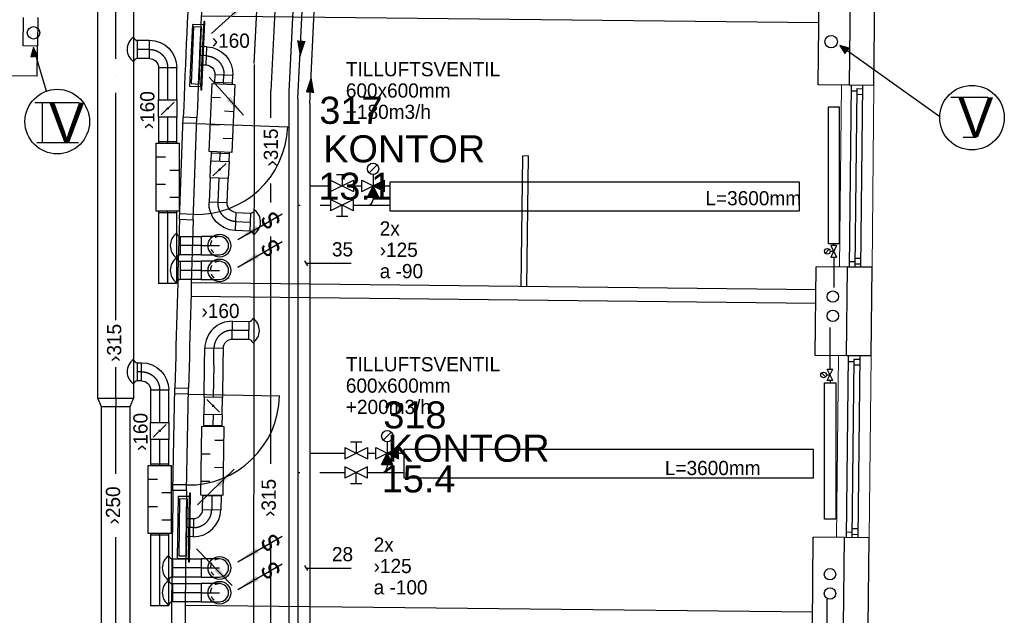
# Model space of a CAD drawing. Header units: millimetres. Extents: x 0 to 83130, y 0 to 57204.
# Tile 52 of 67: x 55985 to 64638, y 30191 to 35430. Entities that reach past the tile are written whole.
import ezdxf
from ezdxf.enums import TextEntityAlignment as Align

# ---------------------------------------------------------------- set-up
doc = ezdxf.new("R2010")
doc.units = ezdxf.units.MM
doc.header["$LTSCALE"] = 100
doc.header["$MEASUREMENT"] = 0
doc.header["$PDMODE"] = 1
for name, pattern in [('2V-CENT', [23, 20, -1.5, 0, -1.5]), ('V-GOMD', [0.8, 0.4, -0.4]), ('V-KU', [2, 1, 1]), ('V-V', [2, 1, 1])]:
    doc.linetypes.add(name, pattern=pattern)
doc.layers.get('0').update_dxf_attribs({"linetype": 'CONTINUOUS'})
for name, color, linetype in [('20603A200D001$0$832 Rominfo', 7, 'CONTINUOUS'), ('20603A200D001$0$A12-HEL1', 251, 'CONTINUOUS'), ('20603A200D001$0$A12-HEL3', 251, 'CONTINUOUS'), ('20603A200D001$0$A12-HEL4', 251, 'CONTINUOUS'), ('20603A200D001$0$A23-HEL1', 251, 'CONTINUOUS'), ('20603A200D001$0$A24-HEL1', 251, 'CONTINUOUS'), ('20603A200D001$0$A24-HEL2', 251, 'CONTINUOUS'), ('V060-', 3, 'CONTINUOUS'), ('V061-', 1, 'CONTINUOUS'), ('V070-', 3, 'CONTINUOUS'), ('V071-', 1, 'CONTINUOUS'), ('V090-', 2, 'CONTINUOUS'), ('V091', 1, 'CONTINUOUS'), ('V100-', 6, 'CONTINUOUS'), ('V110', 1, 'CONTINUOUS'), ('V110-', 6, 'CONTINUOUS'), ('V111', 1, 'CONTINUOUS'), ('V111-', 1, 'CONTINUOUS'), ('xref', 7, 'CONTINUOUS')]:
    doc.layers.add(name, color=color, linetype=linetype)
doc.styles.add('20603A200D001$0$Arial', font='arial.ttf', dxfattribs={"height": 238.125})
doc.styles.add('FISO', font='fiso')
doc.styles.add('ISO', font='ISO')
doc.styles.add('SIMPLEX', font='SIMPLEX')

# ---------------------------------------------------------------- blocks, each defined once
blk = doc.blocks.new('VUN')
at = {"color": 0}
blk.add_circle((0, 0), 0.5, dxfattribs=at)
blk = doc.blocks.new('CCDIMF_315X250X75', base_point=(3095.5, 30301.1))
at = {"color": 0, "linetype": 'ByBlock'}
blk.add_line((3058, 30301.1), (3133, 30301.1), dxfattribs=at)
blk = doc.blocks.new('KCDIMF_315X250X75', base_point=(3095.5, 30301.1))
at = {"color": 0, "linetype": 'ByBlock'}
for p, q in [((3058, 30143.6), (3058, 30458.6)), ((3058, 30458.6), (3133, 30426.1)), ((3133, 30426.1), (3133, 30176.1)), ((3133, 30176.1), (3058, 30143.6))]:
    blk.add_line(p, q, dxfattribs=at)
blk = doc.blocks.new('3CDIMF_315X250X75', base_point=(3095.5, 30301.1))
for p in [(3058, 30301.1), (3133, 30301.1)]:
    blk.add_point(p)
at = {"color": 0, "linetype": 'ByBlock'}
blk.add_blockref('KCDIMF_315X250X75', (3095.5, 30301.1), dxfattribs=at)
at = {"color": 1, "linetype": '2V-CENT'}
blk.add_blockref('CCDIMF_315X250X75', (3095.5, 30301.1), dxfattribs=at)
at = {"style": 'SIMPLEX', "flags": 3}
blk.add_attdef('0', (3095.5, 30301.1), '', height=1, dxfattribs=at)
blk = doc.blocks.new('LD_P')
for p, q in [((-0.5, 0.5), (-0.5, -0.5)), ((0.5, 0.5), (-0.5, 0.5)), ((0.5, -0.5), (0.5, 0.5)), ((-0.5, -0.5), (0.5, -0.5))]:
    blk.add_line(p, q)
at = {"color": 1}
for p, q in [((-0.3, 0.5), (-0.3, 0.1)), ((0.1, 0.5), (0.1, 0.1)), ((-0.1, -0.5), (-0.1, -0.1)), ((0.3, -0.5), (0.3, -0.1))]:
    blk.add_line(p, q, dxfattribs=at)
blk = doc.blocks.new('CBOJ90_PB', base_point=(86107, 31352))
at = {"color": 0, "linetype": 'ByBlock'}
blk.add_arc((86106, 31353), 1, 270, 360, dxfattribs=at)
blk = doc.blocks.new('KBOJ90_PB', base_point=(86107, 31352))
at = {"color": 0, "linetype": 'ByBlock'}
for p, q in [((86106.5, 31353), (86107.5, 31353)), ((86106, 31352.5), (86106, 31351.5))]:
    blk.add_line(p, q, dxfattribs=at)
for radius in [1.5, 0.5]:
    blk.add_arc((86106, 31353), radius, 270, 360, dxfattribs=at)
blk = doc.blocks.new('3BOJ90_PB', base_point=(86107, 31352))
for p in [(86107, 31353), (86106, 31352)]:
    blk.add_point(p)
at = {"color": 1, "linetype": '2V-CENT'}
blk.add_blockref('CBOJ90_PB', (86107, 31352), dxfattribs=at)
at = {"color": 0, "linetype": 'ByBlock'}
blk.add_blockref('KBOJ90_PB', (86107, 31352), dxfattribs=at)
at = {"style": 'ISO', "flags": 3}
blk.add_attdef('0', (86107, 31352), '', height=1, dxfattribs=at)
blk = doc.blocks.new('V420', base_point=(455, 404.5))
blk.add_line((455, 404.5), (464, 404.5))
blk.add_solid([(455, 404.5), (459, 405), (459, 404)])
blk = doc.blocks.new('V421', base_point=(455.5, 404.5))
at = {"rotation": 180}
blk.add_blockref('V420', (464.5, 404.5), dxfattribs=at)
blk = doc.blocks.new('KSP_P', base_point=(16239.5, 22597.5))
at = {"color": 0, "linetype": 'ByBlock'}
for p, q in [((16240, 22598), (16239, 22598)), ((16239, 22598), (16239, 22597)), ((16240, 22597), (16240, 22598)), ((16239, 22597), (16240, 22597))]:
    blk.add_line(p, q, dxfattribs=at)
blk = doc.blocks.new('2SP_P', base_point=(16239.5, 22597.5))
for p in [(16239, 22597.5), (16240, 22597.5)]:
    blk.add_point(p)
at = {"color": 0, "linetype": 'ByBlock'}
blk.add_blockref('KSP_P', (16239.5, 22597.5), dxfattribs=at)
at = {"style": 'SIMPLEX', "flags": 3}
blk.add_attdef('0', (16239.5, 22597.5), '', height=1, dxfattribs=at)
blk = doc.blocks.new('C3A', base_point=(16246, 22590.5))
at = {"color": 0, "linetype": 'ByBlock'}
blk.add_line((16247, 22590.5), (16246, 22590.5), dxfattribs=at)
blk = doc.blocks.new('K3A', base_point=(16246, 22590.5))
at = {"color": 0, "linetype": 'ByBlock'}
for p, q in [((16246, 22591), (16247, 22591)), ((16247, 22591), (16247, 22590)), ((16247, 22590), (16246, 22590))]:
    blk.add_line(p, q, dxfattribs=at)
blk = doc.blocks.new('33A', base_point=(16246, 22590.5))
blk.add_point((16247, 22590.5))
at = {"color": 0, "linetype": 'ByBlock'}
blk.add_blockref('K3A', (16246, 22590.5), dxfattribs=at)
at = {"color": 1, "linetype": '2V-CENT'}
blk.add_blockref('C3A', (16246, 22590.5), dxfattribs=at)
at = {"style": 'SIMPLEX', "flags": 3}
blk.add_attdef('0', (16246, 22590.5), '', height=1, dxfattribs=at)
blk = doc.blocks.new('SPJALL', base_point=(16229, 22594))
at = {"color": 1}
blk.add_line((16228.625, 22593.625), (16229.375, 22594.375), dxfattribs=at)
at = {"color": 1, "const_width": 0.075}
blk.add_lwpolyline([(16229, 22594.0375, -1), (16229, 22593.9625, -1), (16229, 22594.0375, -1)], format="xyb", dxfattribs=at)
blk = doc.blocks.new('CIRC_P', base_point=(16254, 22587))
blk.add_circle((16254, 22587), 0.5)
blk = doc.blocks.new('CBOJ90_NB', base_point=(86107.402, 31352.24))
at = {"color": 0, "linetype": 'ByBlock'}
blk.add_line((86106.402, 31352.24), (86107.402, 31352.24), dxfattribs=at)
blk = doc.blocks.new('K1A', base_point=(16237, 22591.5))
at = {"color": 0, "linetype": 'ByBlock'}
blk.add_line((16237, 22592), (16237, 22591), dxfattribs=at)
blk = doc.blocks.new('21A', base_point=(16237, 22591.5))
blk.add_point((16237, 22591.5))
at = {"color": 0, "linetype": 'ByBlock'}
blk.add_blockref('K1A', (16237, 22591.5), dxfattribs=at)
at = {"style": 'SIMPLEX', "flags": 3}
blk.add_attdef('0', (16237, 22591.5), '', height=1, dxfattribs=at)
blk = doc.blocks.new('V422', base_point=(16230, 22585))
blk.add_blockref('V420', (16230, 22585))
at = {"style": 'SIMPLEX'}
blk.add_text('s', height=4, rotation=90, dxfattribs=at).set_placement((16238, 22585), align=Align.CENTER)
blk = doc.blocks.new('20603A200D001')
at = {"layer": '20603A200D001$0$A12-HEL1', "color": 7, "linetype": 'Continuous', "lineweight": 0}
for points in [[(78677.4, 32524.9), (78660, 30925)], [(78962.4, 32521.8), (78945, 30921.9)], [(78651.5, 30145.1), (78634, 28545.1)], [(78936.5, 30141.9), (78919, 28542)]]:
    blk.add_lwpolyline(points, dxfattribs=at)
at = {"layer": '20603A200D001$0$A12-HEL3', "color": 7}
for points in [[(78472.5, 32527.1), (78481, 33307.1)], [(71613.5, 33117.4), (71610.8, 32867.4)], [(78747.4, 32524.1), (78472.5, 32527.1)], [(78446.5, 30147.3), (78455, 30927.2)], [(78730, 30924.2), (78455, 30927.2)], [(78721.5, 30144.3), (78446.5, 30147.3)], [(78420.5, 27767.4), (78429.1, 28547.4)], [(78704, 28544.4), (78429.1, 28547.4)]]:
    blk.add_lwpolyline(points, dxfattribs=at)
at = {"layer": '20603A200D001$0$A12-HEL4', "color": 7}
for points in [[(78747.4, 32524.1), (78755.9, 33304.1)], [(78962.4, 32521.8), (78970.9, 33301.8)], [(71485.8, 32868.8), (71488.5, 33118.8)], [(71610.8, 32867.4), (71485.8, 32868.8)], [(71607.9, 32602.5), (71610.8, 32867.4)], [(71607.9, 32602.5), (71117.9, 32607.8)], [(78962.4, 32521.8), (78747.4, 32524.1)], [(78721.5, 30144.3), (78730, 30924.2)], [(78945, 30921.9), (78730, 30924.2)], [(78936.5, 30141.9), (78945, 30921.9)], [(78936.5, 30141.9), (78721.5, 30144.3)], [(78695.5, 27764.4), (78704, 28544.4)], [(78919, 28542), (78704, 28544.4)], [(78910.5, 27762.1), (78919, 28542)]]:
    blk.add_lwpolyline(points, dxfattribs=at)
at = {"layer": '20603A200D001$0$A23-HEL1', "color": 7}
for points in [[(78762.4, 32524), (78745, 30924.1)], [(78761.9, 32474), (78811.9, 32473.4)], [(78812.1, 32493.4), (78795, 30923.5)], [(78812.1, 32493.4), (78862.1, 32492.9)], [(78862.4, 32522.9), (78845, 30923)], [(78811.6, 32443.4), (78861.6, 32442.9)], [(78795.9, 31003.5), (78845.9, 31003)], [(78745.5, 30974.1), (78795.5, 30973.5)], [(78795.3, 30953.5), (78845.3, 30953)], [(78736.5, 30144.1), (78719, 28544.2)], [(78836.5, 30143), (78819, 28543.1)], [(78735.9, 30094.1), (78785.9, 30093.6)], [(78786.2, 30113.6), (78769, 28543.7)], [(78785.6, 30063.6), (78835.6, 30063)], [(78786.2, 30113.6), (78836.1, 30113)], [(78719.6, 28594.2), (78769.6, 28593.7)], [(78769.4, 28573.7), (78819.4, 28573.1)], [(78769.9, 28623.7), (78819.9, 28623.1)]]:
    blk.add_lwpolyline(points, dxfattribs=at)
at = {"layer": '20603A200D001$0$A24-HEL1', "color": 7}
for points in [[(72859.8, 31341.4), (72892, 32240.8)], [(73010.2, 32186.6), (72890.2, 32190.8)], [(72979.8, 31337.1), (73012, 32236.5)], [(73010.2, 32186.6), (73809.7, 32157.9)], [(75872.3, 31900.7), (75859.8, 30753)], [(75922.3, 31901.3), (75872.3, 31900.7)], [(75922.3, 31901.3), (75909.8, 30753.6)], [(72981.6, 31387.1), (72861.6, 31391.4)], [(72801.6, 28959.8), (72819, 29859.6)], [(72921.6, 28957.5), (72939, 29857.3)], [(72938, 29807.3), (72818, 29809.6)], [(72938, 29807.3), (73737.9, 29791.9)], [(72922.6, 29007.5), (72802.6, 29009.8)]]:
    blk.add_lwpolyline(points, dxfattribs=at)
for centre, start, end in [((73010.2, 32186.6), 267.9509, 357.95066), ((72938, 29807.3), 268.89241, 358.89201)]:
    blk.add_arc(centre, 800, start, end, dxfattribs=at)
at = {"layer": '20603A200D001$0$A24-HEL2', "color": 7}
for points in [[(78478.4, 33072.1), (73049.5, 33131.3)], [(73012, 32236.5), (72892, 32241.2)], [(72979.8, 31337.1), (72859.8, 31341)], [(78452.8, 30724.8), (72962.8, 30784.6)], [(78451.5, 30604.8), (72959.4, 30664.7)], [(72939, 29857.3), (72819, 29860)], [(72921.6, 28957.5), (72801.6, 28959.4)], [(78421.8, 27887.4), (72908.7, 27947.5)]]:
    blk.add_lwpolyline(points, dxfattribs=at)
for centre, radius, start, end in [((217847.8, 26603.5), 145065.3, 177.187199, 177.772757), ((217436.8, 26621.5), 144534, 177.186341, 177.773565), ((218038.5, 26599.5), 145256, 178.1294, 178.713806), ((217334.8, 26618.6), 144432.1, 178.127848, 178.7151), ((218050.1, 26603.7), 145267.6, 179.070822, 179.428025), ((217927.1, 26603.7), 145024.7, 179.070049, 179.427555), ((215625.7, 26622.5), 142843.1, 179.425856, 179.656735), ((221369, 26577.5), 148466.6, 179.4307, 179.652651)]:
    blk.add_arc(centre, radius, start, end, dxfattribs=at)
at = {"layer": '20603A200D001$0$832 Rominfo', "style": '20603A200D001$0$Arial'}
for s, p in [('317', (74088.4, 32183.5)), ('KONTOR', (74122.4, 31844.8)), ('13.1', (74078.7, 31515.8)), ('318', (74650.4, 29504.6)), ('KONTOR', (74688.8, 29211.4)), ('15.4', (74636.1, 28942))]:
    blk.add_text(s, height=238.12, dxfattribs=at).set_placement(p)

msp = doc.modelspace()

# ---------------------------------------------------------------- linework, layer by layer
at = {"layer": 'V060-', "linetype": 'Continuous'}
for p, q in [((58045.87, 35043.55), (58439.57, 42677.62)), ((58755, 42677.62), (58349.29, 34794.9)), ((56671.11, 32101.63, 216), (56671.11, 38234.78, 216)), ((56986.11, 38234.78, 216), (56986.11, 32101.63, 216)), ((57020.6, 35248.65, 216), (57124.98, 35248.65, 216)), ((57630.21, 35191.58), (57575.64, 35194.04)), ((57124.98, 35088.65, 216), (57020.6, 35088.65, 216)), ((57204.98, 35008.65, 216), (57204.98, 34723.86, 216)), ((57364.98, 34723.86, 216), (57364.98, 35008.65, 216)), ((57568.43, 35034.21), (57623, 35031.74)), ((58045.66, 35035.45), (58034.5, 24209.44)), ((57699.35, 34948.45), (57696.17, 34878.12)), ((57856.01, 34870.91), (57859.19, 34941.23)), ((58349.5, 34803), (58349.5, 24209.44)), ((57204.98, 34573.9, 216), (57204.98, 34354.86, 216)), ((57364.98, 34354.86, 216), (57364.98, 34573.9, 216)), ((57668.23, 34259.15), (57665.11, 34190.18)), ((57824.95, 34182.97), (57828.07, 34251.93)), ((57658.35, 34040.37), (57648.66, 33825.8)), ((57808.49, 33818.58), (57818.18, 34033.16)), ((57204.98, 33735.26, 216), (57204.98, 33109.05, 216)), ((57364.98, 33109.05, 216), (57364.98, 33735.26, 216)), ((57884.8, 33735.06), (58013.91, 33729.24)), ((58006.69, 33569.4), (57877.59, 33575.22)), ((57399.32, 33523.17, 216), (57581.05, 33523.17, 216)), ((57581.05, 33363.17, 216), (57399.32, 33363.17, 216)), ((57399.32, 33305.39, 216), (57581.05, 33305.39, 216)), ((57581.05, 33145.39, 216), (57399.32, 33145.39, 216)), ((57855.14, 32777.93), (58001.12, 32775.94)), ((57609.88, 32394.99), (57611.88, 32541.23)), ((57771.86, 32539.04), (57769.86, 32392.8)), ((57998.94, 32615.95), (57852.96, 32617.94)), ((57020.6, 32413.55, 216), (57054.99, 32413.55, 216)), ((57605.98, 32110.22), (57609.88, 32394.99)), ((57769.86, 32392.8), (57765.97, 32108.03)), ((57054.99, 32253.55, 216), (57020.6, 32253.55, 216)), ((57134.99, 32173.55, 216), (57134.99, 31888.76, 216)), ((57294.99, 31888.76, 216), (57294.99, 32173.55, 216)), ((56703.61, 27373.27, 216), (56703.61, 32026.63, 216)), ((56953.61, 32026.63, 216), (56953.61, 27373.27, 216)), ((57602.58, 31861.75), (57603.93, 31960.27)), ((57763.91, 31958.08), (57762.56, 31859.56)), ((57134.99, 31738.79, 216), (57134.99, 31519.76, 216)), ((57294.99, 31519.76, 216), (57294.99, 31738.79, 216)), ((57592.45, 31121.82), (57594.1, 31242.21)), ((57754.09, 31240.02), (57752.44, 31119.63)), ((57456.71, 31043.91), (57511.34, 31043.16)), ((57134.99, 30900.15, 216), (57134.99, 30273.95, 216)), ((57294.99, 30273.95, 216), (57294.99, 30900.15, 216)), ((57509.15, 30883.17), (57454.53, 30883.92)), ((57329.33, 30688.07, 216), (57580.34, 30687.83, 216)), ((57580.34, 30527.83, 216), (57329.33, 30528.07, 216)), ((57329.33, 30470.28, 216), (57580.34, 30470.04, 216)), ((57580.34, 30310.04, 216), (57329.33, 30310.28, 216))]:
    msp.add_line(p, q, dxfattribs=at)
at = {"layer": 'V060-', "color": 1, "linetype": '2V-CENT'}
for p, q in [((58597.29, 42677.62), (58192, 34803)), ((56828.61, 32786.1, 216), (56828.61, 38234.78, 216)), ((57124.98, 35168.65, 216), (57020.6, 35168.65, 216)), ((57626.6, 35111.66), (57572.03, 35114.13)), ((57284.98, 35008.65, 216), (57284.98, 34723.86, 216)), ((57776.09, 34874.52), (57779.27, 34944.84)), ((58192, 34566.48), (58192, 34803)), ((57284.98, 34573.9, 216), (57284.98, 34354.86, 216)), ((57745.03, 34186.58), (57748.15, 34255.54)), ((57728.57, 33822.19), (57738.27, 34036.76)), ((58192, 31523.03), (58192, 33988.01)), ((57284.98, 33735.26, 216), (57284.98, 33109.05, 216)), ((57881.2, 33655.14), (58010.3, 33649.32)), ((57581.05, 33443.17, 216), (57399.32, 33443.17, 216)), ((57581.05, 33225.39, 216), (57399.32, 33225.39, 216)), ((58000.03, 32695.95), (57854.05, 32697.93)), ((57689.87, 32393.89), (57691.87, 32540.14)), ((56828.61, 32101.63, 216), (56828.61, 32373.47, 216)), ((57689.87, 32393.89), (57685.97, 32109.13)), ((57054.99, 32333.55, 216), (57020.6, 32333.55, 216)), ((57214.99, 32173.55, 216), (57214.99, 31888.76, 216)), ((56828.61, 31435.51, 216), (56828.61, 32026.63, 216)), ((57683.92, 31959.18), (57682.57, 31860.66)), ((57214.99, 31738.79, 216), (57214.99, 31519.76, 216)), ((57674.09, 31241.11), (57672.44, 31120.73)), ((57214.99, 30900.15, 216), (57214.99, 30273.95, 216)), ((57510.24, 30963.17), (57455.62, 30963.91)), ((58192, 24209.44), (58192, 30954.13)), ((56828.61, 27373.27, 216), (56828.61, 30877.55, 216)), ((57580.34, 30607.83, 216), (57329.33, 30608.07, 216)), ((57580.34, 30390.04, 216), (57329.33, 30390.28, 216))]:
    msp.add_line(p, q, dxfattribs=at)
at = {"layer": 'V060-'}
for p, q in [((57020.6, 35088.65, 216), (57020.6, 35248.65, 216)), ((58013.91, 33729.24), (58006.69, 33569.4)), ((57399.32, 33363.17, 216), (57399.32, 33523.17, 216)), ((57399.32, 33145.39, 216), (57399.32, 33305.39, 216)), ((57998.94, 32615.95), (58001.13, 32775.94)), ((57020.6, 32253.55, 216), (57020.6, 32413.55, 216)), ((57329.33, 30528.07, 216), (57329.33, 30688.07, 216)), ((57329.33, 30310.28, 216), (57329.33, 30470.28, 216))]:
    msp.add_line(p, q, dxfattribs=at)
at = {"layer": 'V060-', "color": 3, "linetype": 'ByBlock'}
for p, q in [((57580.34, 33522.93, 216), (57580.34, 33362.93, 216)), ((57740.34, 33522.93, 216), (57580.34, 33522.93, 216)), ((57580.34, 33362.93, 216), (57740.34, 33362.93, 216)), ((57740.34, 33305.15, 216), (57580.34, 33305.15, 216)), ((57580.34, 33305.15, 216), (57580.34, 33145.15, 216)), ((57580.34, 33145.15, 216), (57740.34, 33145.15, 216)), ((57740.34, 30687.83, 216), (57580.34, 30687.83, 216)), ((57580.34, 30687.83, 216), (57580.34, 30527.83, 216)), ((57580.34, 30527.83, 216), (57740.34, 30527.83, 216)), ((57580.34, 30470.04, 216), (57580.34, 30310.04, 216)), ((57740.34, 30470.04, 216), (57580.34, 30470.04, 216)), ((57580.34, 30310.04, 216), (57740.34, 30310.04, 216))]:
    msp.add_line(p, q, dxfattribs=at)
at = {"layer": 'V060-'}
for centre, radius, start, end in [((57059.89, 35168.65, 216), 130.71, 124.367445, 235.632555), ((57020.92, 35284.33, 216), 35.67, 192.593587, 269.483676), ((57020.92, 35052.98, 216), 35.67, 90.516324, 167.406413), ((58015.2, 33764.89), 35.67, 267.931875, 344.821963), ((57971.05, 33651.09), 130.71, 301.782996, 413.048105), ((57438.62, 33443.17, 216), 130.71, 124.367445, 235.632555), ((57399.65, 33558.85, 216), 35.67, 192.593587, 269.483676), ((58004.77, 33533.78), 35.67, 10.009138, 86.899227), ((57438.62, 33225.39, 216), 130.71, 124.367445, 235.632555), ((57399.65, 33327.5, 216), 35.67, 90.516324, 167.406413), ((57399.65, 33341.06, 216), 35.67, 192.593587, 269.483676), ((57399.65, 33109.71, 216), 35.67, 90.516324, 167.406413), ((58001.29, 32811.61), 35.67, 269.732202, 346.622291), ((57960.74, 32696.48), 130.71, 303.583324, 414.848433), ((57998.13, 32580.29), 35.67, 11.809466, 88.699555), ((57059.89, 32333.55, 216), 130.71, 124.367445, 235.632555), ((57020.92, 32449.22, 216), 35.67, 192.593587, 269.483676), ((57020.92, 32217.88, 216), 35.67, 90.516324, 167.406413), ((57368.63, 30608.07, 216), 130.71, 124.367445, 235.632555), ((57329.65, 30723.74, 216), 35.67, 192.593587, 269.483676), ((57368.63, 30390.28, 216), 130.71, 124.367445, 235.632555), ((57329.65, 30492.4, 216), 35.67, 90.516324, 167.406413), ((57329.65, 30505.96, 216), 35.67, 192.593587, 269.483676), ((57329.65, 30274.61, 216), 35.67, 90.516324, 167.406413)]:
    msp.add_arc(centre, radius, start, end, dxfattribs=at)
at = {"layer": 'V060-', "color": 3, "linetype": 'V-GOMD'}
for centre in [(57740.34, 33442.93, 216), (57740.34, 33225.15, 216), (57740.34, 30607.83, 216), (57740.34, 30390.04, 216)]:
    msp.add_arc(centre, 80, 89.99993, 269.99993, dxfattribs=at)
at = {"layer": 'V060-', "color": 3, "linetype": 'ByBlock'}
for centre in [(57740.34, 33442.93, 216), (57740.34, 33225.15, 216), (57740.34, 30607.83, 216), (57740.34, 30390.04, 216)]:
    msp.add_arc(centre, 80, 269.99993, 449.99993, dxfattribs=at)
at = {"layer": 'V070-'}
for p, q in [((57603.52, 35414.01), (57576.38, 34812.62)), ((57584.37, 34812.26), (57611.52, 35413.65)), ((57611.52, 35413.65), (57603.52, 35414.01)), ((57502.3, 35389.05), (57477.81, 34846.6)), ((57513.38, 35367.03), (57490.83, 34867.54)), ((57602.19, 35384.54), (57502.3, 35389.05)), ((57583.31, 35363.87), (57513.38, 35367.03)), ((57560.76, 34864.38), (57583.31, 35363.87)), ((57577.71, 34842.09), (57602.19, 35384.54)), ((57477.81, 34846.6), (57577.71, 34842.09)), ((57490.83, 34867.54), (57560.76, 34864.38)), ((57576.38, 34812.62), (57584.37, 34812.26)), ((57477.67, 31264.64), (57469.44, 30662.7)), ((57477.44, 30662.59), (57485.67, 31264.53)), ((57485.67, 31264.53), (57477.67, 31264.64)), ((57377.28, 31236.51), (57369.85, 30693.56)), ((57477.27, 31235.14), (57377.28, 31236.51)), ((57389.05, 31214.85), (57382.21, 30714.89)), ((57459.04, 31213.89), (57389.05, 31214.85)), ((57452.2, 30713.94), (57459.04, 31213.89)), ((57469.84, 30692.19), (57477.27, 31235.14)), ((57369.85, 30693.56), (57469.84, 30692.19)), ((57382.21, 30714.89), (57452.2, 30713.94)), ((57469.44, 30662.7), (57477.44, 30662.59))]:
    msp.add_line(p, q, dxfattribs=at)
at = {"layer": 'V091'}
for p, q in [((56105.3, 35185.68), (56083.96, 35104.22)), ((56144.64, 35109.86), (56105.3, 35185.68)), ((56219.73, 34801.57), (56105.3, 35185.68)), ((63274.23, 35178.87), (63192.46, 35203.57)), ((63192.46, 35203.57), (63235.94, 35131.46)), ((64070.43, 34574.83), (63192.46, 35203.57)), ((63235.94, 35131.46), (63274.23, 35178.87)), ((56083.96, 35104.22), (56144.64, 35109.86))]:
    msp.add_line(p, q, dxfattribs=at)
at = {"layer": 'V091', "color": 3}
for p, q in [((56117.69, 34701.28), (56506.65, 34701.28)), ((56182.63, 34700.55), (56182.63, 34350.11)), ((64168.02, 34748.67), (64494.8, 34748.67)), ((64275.79, 34398.22), (64393.02, 34398.22)), ((56134.44, 34350.83), (56502.55, 34350.83))]:
    msp.add_line(p, q, dxfattribs=at)
at = {"layer": 'V091'}
for centre in [(56314.67, 34533.9), (64354.36, 34568.3)]:
    msp.add_circle(centre, 283.79, dxfattribs=at)
for points in [[(56083.96, 35104.22), (56144.64, 35109.86), (56105.3, 35185.68)], [(63235.94, 35131.46), (63274.23, 35178.87), (63192.46, 35203.57)]]:
    msp.add_solid(points, dxfattribs=at)
at = {"layer": 'V100-', "color": 1}
for p, q in [((63100.31, 33410.54), (63064.95, 33375.19)), ((63114.49, 33442.86), (63164.49, 33342.86)), ((63164.49, 33442.86), (63114.49, 33342.86)), ((63164.49, 33442.86), (63114.49, 33442.86)), ((63107.63, 33392.86), (63139.49, 33392.86)), ((63114.49, 33342.86), (63164.49, 33342.86)), ((63067.65, 32287.73), (63032.3, 32323.08)), ((63074.97, 32305.41), (63106.84, 32305.41)), ((63081.84, 32355.41), (63131.84, 32355.41)), ((63081.84, 32255.41), (63131.84, 32355.41)), ((63131.84, 32255.41), (63081.84, 32355.41)), ((63131.84, 32255.41), (63081.84, 32255.41))]:
    msp.add_line(p, q, dxfattribs=at)
at = {"layer": 'V100-', "linetype": 'V-V'}
for p, q in [((63139.49, 33442.86), (63139.49, 33460.63)), ((63139.49, 33342.86), (63139.49, 33073.76)), ((63106.84, 32355.41), (63106.84, 32721.67)), ((63106.84, 32255.41), (63106.84, 32237.64)), ((63080.88, 29975.55), (63080.88, 30341.81))]:
    msp.add_line(p, q, dxfattribs=at)
at = {"layer": 'V100-', "color": 1}
for points in [[(63089.49, 33460.63), (63189.49, 33460.63), (63189.49, 34660.63), (63089.49, 34660.63)], [(63056.84, 32237.64), (63156.84, 32237.64), (63156.84, 31037.64), (63056.84, 31037.64)]]:
    msp.add_lwpolyline(points, close=True, dxfattribs=at)
for centre in [(63082.63, 33392.86), (63049.97, 32305.41)]:
    msp.add_circle(centre, 25, dxfattribs=at)
at = {"layer": 'V110', "color": 1}
for p, q in [((59055.24, 34082.7), (59125.95, 34153.41)), ((58717.71, 33918.05), (58917.71, 34018.05)), ((58717.71, 34018.05), (58917.71, 33918.05)), ((58717.71, 34018.05), (58717.71, 33918.05)), ((58767.71, 34068.05), (58867.71, 34068.05)), ((58817.71, 34068.05), (58817.71, 33968.05)), ((58917.71, 34018.05), (58917.71, 33918.05)), ((58990.59, 33918.05), (59190.59, 34018.05)), ((58990.59, 34018.05), (59190.59, 33918.05)), ((58990.59, 33918.05), (58990.59, 34018.05)), ((59090.59, 34068.05), (59090.59, 33968.05)), ((59190.59, 33918.05), (59190.59, 34018.05)), ((59040.59, 33868.05), (59090.59, 33968.05)), ((59140.59, 33868.05), (59090.59, 33968.05)), ((58917.71, 33848.75), (58717.71, 33748.75)), ((58917.71, 33748.75), (58717.71, 33848.75)), ((58717.71, 33848.75), (58717.71, 33748.75)), ((58917.71, 33748.75), (58917.71, 33848.75)), ((59040.59, 33868.05), (59140.59, 33868.05)), ((58817.71, 33698.75), (58817.71, 33798.75)), ((58867.71, 33698.75), (58767.71, 33698.75)), ((59179.83, 31732.02), (59250.54, 31802.73)), ((58892.31, 31717.37), (58992.31, 31717.37)), ((58942.31, 31717.37), (58942.31, 31617.37)), ((59215.18, 31717.37), (59215.18, 31617.37)), ((58842.31, 31667.37), (58842.31, 31567.37)), ((58842.31, 31667.37), (59042.31, 31567.37)), ((58842.31, 31567.37), (59042.31, 31667.37)), ((59042.31, 31667.37), (59042.31, 31567.37)), ((59115.18, 31567.37), (59115.18, 31667.37)), ((59115.18, 31667.37), (59315.18, 31567.37)), ((59115.18, 31567.37), (59315.18, 31667.37)), ((59165.18, 31517.37), (59215.18, 31617.37)), ((59265.18, 31517.37), (59215.18, 31617.37)), ((59315.18, 31567.37), (59315.18, 31667.37)), ((59165.18, 31517.37), (59265.18, 31517.37)), ((58842.31, 31498.07), (58842.31, 31398.07)), ((59042.31, 31398.07), (58842.31, 31498.07)), ((59042.31, 31498.07), (58842.31, 31398.07)), ((58942.31, 31348.07), (58942.31, 31448.07)), ((59042.31, 31398.07), (59042.31, 31498.07)), ((58992.31, 31348.07), (58892.31, 31348.07))]:
    msp.add_line(p, q, dxfattribs=at)
at = {"layer": 'V110'}
for points in [[(59236.74, 33749.98), (62836.74, 33749.98), (62836.74, 33999.98), (59236.74, 33999.98)], [(59361.33, 31399.31), (62961.33, 31399.31), (62961.33, 31649.31), (59361.33, 31649.31)]]:
    msp.add_lwpolyline(points, close=True, dxfattribs=at)
at = {"layer": 'V110', "color": 1}
for centre in [(59090.59, 34118.05), (59215.18, 31767.37)]:
    msp.add_circle(centre, 50, dxfattribs=at)
at = {"layer": 'V110'}
for points in [[(59165.18, 31517.37), (59265.18, 31517.37), (59215.18, 31617.37)], [(59315.18, 31567.37), (59315.18, 31667.37), (59215.18, 31617.37)]]:
    msp.add_solid(points, dxfattribs=at)
at = {"layer": 'V110-', "linetype": 'V-V'}
for p, q in [((58429.3, 34734.92), (58722.19, 40846.34)), ((58534.04, 34692.07), (58826.93, 40803.49)), ((58429.3, 34734.92), (58429.3, 22240.6)), ((58534.04, 34692.07), (58534.04, 22409.9)), ((59090.59, 33868.05), (59090.59, 33848.75)), ((59215.18, 31517.37), (59215.18, 31498.07))]:
    msp.add_line(p, q, dxfattribs=at)
at = {"layer": 'V110-', "linetype": 'V-KU'}
for p, q in [((58544.78, 33968.05), (58717.71, 33968.05)), ((58917.71, 33968.05), (58990.59, 33968.05)), ((59190.59, 33968.05), (59236.74, 33968.05)), ((58433.47, 33798.75), (58450.95, 33798.75)), ((58625.95, 33798.75), (58717.71, 33798.75)), ((58917.71, 33798.75), (59236.74, 33798.75)), ((58534.04, 31617.37), (58842.31, 31617.37)), ((59042.31, 31617.37), (59115.18, 31617.37)), ((59315.18, 31617.37), (59361.33, 31617.37)), ((58429.3, 31448.07), (58446.54, 31448.07)), ((58621.54, 31448.07), (58842.31, 31448.07)), ((59042.31, 31448.07), (59361.33, 31448.07))]:
    msp.add_line(p, q, dxfattribs=at)
at = {"layer": 'V110-'}
for points in [[(58449.28, 35095.63, 0, 75, 0), (58460.16, 35245.24, 75, 75, 0)], [(58547.22, 34937.89, 0, 75, 0), (58536.35, 34788.29, 75, 75, 0)]]:
    msp.add_lwpolyline(points, format="xyseb", dxfattribs=at)
at = {"layer": 'V110-', "linetype": 'V-V'}
for centre in [(59040.59, 33848.75), (59165.18, 31498.07)]:
    msp.add_arc(centre, 50, 270, 360, dxfattribs=at)
at = {"layer": 'V110-'}
for points in [[(59190.59, 33918.05), (59190.59, 34018.05), (59090.59, 33968.05)], [(59040.59, 33868.05), (59140.59, 33868.05), (59090.59, 33968.05)]]:
    msp.add_solid(points, dxfattribs=at)
at = {"layer": 'V111-'}
for p, q in [((58488.12, 33310.04), (58513.12, 33266.74)), ((58500.62, 33288.39), (58668.26, 33288.39)), ((58668.26, 33288.39), (58896.76, 33288.39)), ((58488.12, 30628.5), (58513.12, 30585.2)), ((58500.62, 30606.85), (58668.26, 30606.85)), ((58668.26, 30606.85), (58896.76, 30606.85))]:
    msp.add_line(p, q, dxfattribs=at)

# ---------------------------------------------------------------- block references
at = {"layer": 'V060-', "linetype": 'Continuous'}
for name, p, xscale, yscale, zscale, rotation in [('3BOJ90_PB', (57284.98, 35168.65, 216), -160, 160, 160, 180), ('3BOJ90_PB', (57786.48, 35104.68), -160, 160, 160, 177.4155507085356), ('33A', (57775.66, 34864.92), -10, 160.0000000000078, 10, 267.4155507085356), ('2SP_P', (57284.98, 34648.86, 216), -150, 160.0000000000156, 150, 270), ('33A', (57284.98, 34344.86, 216), -10, 160.0000000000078, 10, 270), ('33A', (57748.6, 34265.53), -10, 160.0000000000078, 10, 87.4155507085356), ('2SP_P', (57741.65, 34111.69), -150, 160.0000000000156, 150, 87.4155507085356), ('3BOJ90_PB', (57721.36, 33662.35), -160, 160, 160, 357.4155507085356), ('33A', (57284.98, 33744.86, 216), -10, 160.0000000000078, 10, 90), ('21A', (57284, 33109, 216), 160.0000000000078, 160.0000000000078, 160.0000000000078, 270), ('3BOJ90_PB', (57694.06, 32700.12), 160, 160, 160, 179.2158784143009), ('3BOJ90_PB', (57214.99, 32333.55, 216), -160, 160, 160, 180), ('2SP_P', (57684.95, 32034.13), 150, 160.0000000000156, 150, 89.21587841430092), ('2SP_P', (57214.99, 31813.76, 216), -150, 160.0000000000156, 150, 270), ('33A', (57682.44, 31850.66), 10, 160.0000000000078, 10, 89.21587841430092), ('33A', (57214.99, 31509.76, 216), -10, 160.0000000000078, 10, 270), ('33A', (57674.22, 31250.72), 10, 160.0000000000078, 10, 269.2158784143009), ('3BOJ90_PB', (57670.26, 30960.74), 160, 160, 160, 359.2158784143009), ('33A', (57214.99, 30909.76, 216), -10, 160.0000000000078, 10, 90), ('21A', (57214.01, 30273.9, 216), 160.0000000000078, 160.0000000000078, 160.0000000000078, 270)]:
    msp.add_blockref(name, p, dxfattribs=dict(at, xscale=xscale, yscale=yscale, zscale=zscale, rotation=rotation))
at = {"layer": 'V060-'}
for name, p, xscale, yscale, zscale, rotation in [('LD_P', (57762.13, 34565.23), -600, 200, 600, 87.4155507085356), ('SPJALL', (57284.98, 34648.86, 216), -150, 150, 150, 270), ('LD_P', (57284.98, 34044.86, 216), -600, 200, 600, 270), ('SPJALL', (57741.65, 34111.69), -150, 150, 150, 87.4155507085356), ('SPJALL', (57684.95, 32034.13), 150, 150, 150, 89.21587841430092), ('SPJALL', (57214.99, 31813.76, 216), -150, 150, 150, 270), ('LD_P', (57678.33, 31550.69), 600, 200, 600, 89.21587841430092), ('LD_P', (57214.99, 31209.76, 216), -600, 200, 600, 270)]:
    msp.add_blockref(name, p, dxfattribs=dict(at, xscale=xscale, yscale=yscale, zscale=zscale, rotation=rotation))
at = {"layer": 'V060-', "color": 1, "linetype": '2V-CENT', "xscale": 160, "yscale": 160, "zscale": 160}
for p in [(57740.34, 33442.93, 216), (57740.34, 33225.15, 216), (57740.34, 30607.83, 216), (57740.34, 30390.04, 216)]:
    msp.add_blockref('CBOJ90_NB', p, dxfattribs=at)
at = {"layer": 'V060-', "linetype": 'Continuous', "rotation": 270}
msp.add_blockref('3CDIMF_315X250X75', (56828.61, 32064.13, 216), dxfattribs=at)
at = {"layer": 'V070-', "xscale": 50, "yscale": 50, "zscale": 50}
for name, p, rotation in [('V421', (57671.17, 35309.9), 42.4155507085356), ('V421', (57649.55, 34923.32), 312.4155507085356), ('V422', (57901.39, 33497.73, 216), 30), ('V422', (57901.39, 33254.09, 216), 30), ('V421', (57548.55, 31162.7), 44.21587841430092), ('V422', (57901.39, 30662.63, 216), 30), ('V421', (57539.09, 30775.64), 314.2158784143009), ('V422', (57901.39, 30418.98, 216), 30)]:
    msp.add_blockref(name, p, dxfattribs=dict(at, rotation=rotation))
at = {"layer": 'V070-', "xscale": 200, "yscale": 200, "zscale": 200}
for p in [(57740.34, 33442.93, 216), (57740.34, 33225.15, 216), (57740.34, 30607.83, 216), (57740.34, 30390.04, 216)]:
    msp.add_blockref('CIRC_P', p, dxfattribs=at)
at = {"layer": 'V090-', "color": 1, "xscale": 110, "yscale": 110, "zscale": 110}
for p in [(56106.07, 35314.68), (63116.9, 35236.67)]:
    msp.add_blockref('VUN', p, dxfattribs=at)
at = {"layer": 'V100-', "color": 1, "xscale": 100, "yscale": 100, "zscale": 100}
for p in [(63131.09, 32994.87), (63131.09, 32825.57), (63106.41, 30553.02), (63106.41, 30383.72)]:
    msp.add_blockref('VUN', p, dxfattribs=at)
at = {"layer": 'xref'}
msp.add_blockref('20603A200D001', (-15469.5, 2330.58), dxfattribs=at)

# ---------------------------------------------------------------- texts
at = {"layer": 'V061-', "color": 1, "style": 'FISO'}
for s, p in [('›160', (57673.02, 35183.17)), ('TILLUFTSVENTIL', (58851.15, 34932.38)), ('600x600mm', (58851.15, 34744.88)), ('+180m3/h', (58851.15, 34557.38)), ('›160', (57582.32, 32806.22)), ('TILLUFTSVENTIL', (58851.15, 32337.01)), ('600x600mm', (58851.15, 32149.51)), ('+200m3/h', (58851.15, 31962.01))]:
    msp.add_text(s, height=125, dxfattribs=at).set_placement(p)
for s, p in [('›160', (57168.79, 34467.15)), ('›315', (58254.7, 34138.22)), ('›315', (56877.35, 32419.89)), ('›160', (57108.33, 31636.97)), ('›315', (58235.53, 31056.41)), ('›250', (56867.28, 30990.77))]:
    msp.add_text(s, height=125, rotation=90, dxfattribs=at).set_placement(p)
at = {"layer": 'V071-', "color": 1, "style": 'FISO'}
for s, p in [('2x', (59148.89, 33531.53)), ('›125', (59148.89, 33344.03)), ('a -90', (59148.89, 33156.53)), ('2x', (59095.37, 30750.58)), ('›125', (59095.37, 30563.08)), ('a -100', (59095.37, 30375.58))]:
    msp.add_text(s, height=125, dxfattribs=at).set_placement(p)
at = {"layer": 'V091', "color": 3, "style": 'FISO'}
for p in [(56242.19, 34351.29), (64230.34, 34398.68)]:
    msp.add_text('V', height=350, dxfattribs=at).set_placement(p)
at = {"layer": 'V111', "color": 1, "style": 'FISO'}
for p in [(62011.24, 33797.68), (61654.98, 31424.82)]:
    msp.add_text('L=3600mm', height=125, dxfattribs=at).set_placement(p)
at = {"layer": 'V111-', "color": 1, "style": 'FISO'}
for s, p in [('35', (58728.9, 33348.39)), ('28', (58728.9, 30666.85))]:
    msp.add_text(s, height=125, dxfattribs=at).set_placement(p)

doc.saveas('drawing.dxf')
